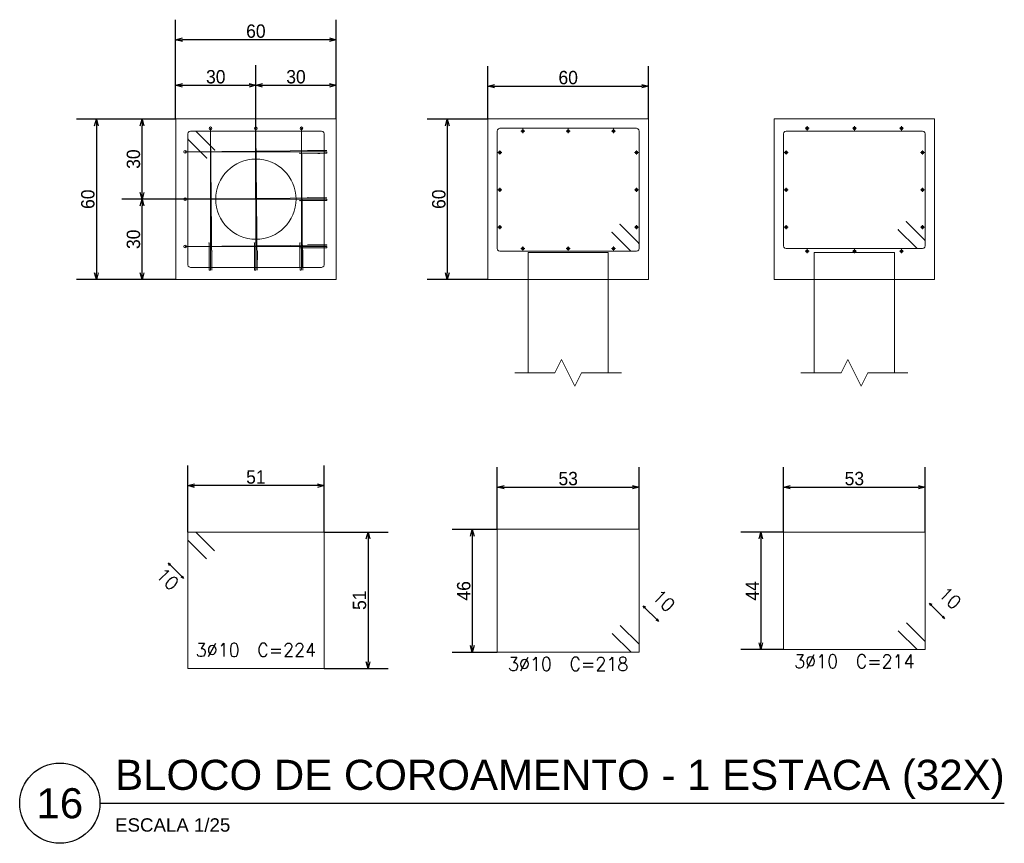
# Model space of a CAD drawing. Header units: millimetres. Extents: x -80 to 444, y 0 to 170.
# Tile 3 of 133: x 28 to 43, y 18 to 30. Entities that reach past the tile are written whole.
import ezdxf
from ezdxf.enums import TextEntityAlignment as Align

# ---------------------------------------------------------------- set-up
doc = ezdxf.new("R2010")
doc.units = ezdxf.units.MM
doc.layers.add('FUN_DES_ARMADURAS', color=4, linetype='Continuous', lineweight=0)
doc.layers.add('FUN_GEOMETRIA', color=2, linetype='Continuous', lineweight=0)
doc.layers.add('FUN_TXT_ARMADURAS', color=3, linetype='Continuous')
doc.styles.add('CYPETXT', font='romans', dxfattribs={"height": 0.2})
doc.styles.add('GULIM', font='txt')
doc.styles.get("Standard").update_dxf_attribs({"font": 'arial.ttf'})
doc.dimstyles.new('GULIM-25', dxfattribs={"dimtxt": 0.2, "dimasz": 0.1, "dimexe": 0.3, "dimexo": 0, "dimgap": 0.025, "dimtad": 1, "dimdec": 1, "dimlfac": 25, "dimzin": 12, "dimdsep": 46, "dimtxsty": 'GULIM', "dimblk": 'OPEN30', "dimcen": 0, "dimclrd": 152, "dimclre": 152, "dimclrt": 152, "dimaunit": 1, "dimadec": 0, "dimazin": 0, "dimtfac": 1.875, "dimtdec": 1, "dimtmove": 2, "dimatfit": 3, "dimldrblk": 'OPEN30', "dimfxl": 0, "dimtolj": 1, "dimtzin": 12, "dimlwd": -1, "dimarcsym": 0})

# ---------------------------------------------------------------- blocks, each defined once
blk = doc.blocks.new('_Open30')
at = {"color": 0, "linetype": 'ByBlock', "lineweight": -2}
for p, q in [((-1, 0.27), (0, 0)), ((0, 0), (-1, -0.27)), ((0, 0), (-1, 0))]:
    blk.add_line(p, q, dxfattribs=at)
blk = doc.blocks.new('*D19')
at = {"color": 152, "lineweight": -2, "transparency": 16777216}
for p, q in [((35.412, 28.465), (34.504, 28.465)), ((35.412, 26.065), (34.504, 26.065))]:
    blk.add_line(p, q, dxfattribs=at)
at = {"color": 152, "transparency": 16777216}
blk.add_line((34.804, 28.365), (34.804, 26.165), dxfattribs=at)
at = {"layer": 'Defpoints', "color": 0, "transparency": 16777216}
for p in [(35.412, 28.465), (34.804, 26.065), (35.412, 26.065)]:
    blk.add_point(p, dxfattribs=at)
at = {"color": 152, "transparency": 16777216, "xscale": 0.1, "yscale": 0.1, "zscale": 0.1}
for p, rotation in [((34.804, 28.465), 90), ((34.804, 26.065), 270)]:
    blk.add_blockref('_Open30', p, dxfattribs=dict(at, rotation=rotation))
at = {"color": 152, "transparency": 16777216, "insert": (34.677, 27.265), "char_height": 0.2, "attachment_point": 5, "rotation": 90, "style": 'GULIM'}
blk.add_mtext('\\A1;60', dxfattribs=at)
blk = doc.blocks.new('*D20')
at = {"color": 152, "lineweight": -2, "transparency": 16777216}
for p, q in [((35.412, 28.465), (35.412, 29.256)), ((37.812, 28.465), (37.812, 29.256))]:
    blk.add_line(p, q, dxfattribs=at)
at = {"color": 152, "transparency": 16777216}
blk.add_line((35.512, 28.956), (37.712, 28.956), dxfattribs=at)
at = {"layer": 'Defpoints', "color": 0, "transparency": 16777216}
for p in [(37.812, 28.956), (35.412, 28.465), (37.812, 28.465)]:
    blk.add_point(p, dxfattribs=at)
at = {"color": 152, "transparency": 16777216, "xscale": 0.1, "yscale": 0.1, "zscale": 0.1, "rotation": 180}
blk.add_blockref('_Open30', (35.412, 28.956), dxfattribs=at)
at = {"color": 152, "transparency": 16777216, "xscale": 0.1, "yscale": 0.1, "zscale": 0.1}
blk.add_blockref('_Open30', (37.812, 28.956), dxfattribs=at)
at = {"color": 152, "transparency": 16777216, "insert": (36.612, 29.084), "char_height": 0.2, "attachment_point": 5, "style": 'GULIM'}
blk.add_mtext('\\A1;60', dxfattribs=at)
blk = doc.blocks.new('*D21')
at = {"color": 152, "lineweight": -2, "transparency": 16777216}
for p, q in [((35.552, 22.325), (35.552, 23.256)), ((37.672, 22.325), (37.672, 23.256))]:
    blk.add_line(p, q, dxfattribs=at)
at = {"color": 152, "transparency": 16777216}
blk.add_line((35.652, 22.956), (37.572, 22.956), dxfattribs=at)
at = {"layer": 'Defpoints', "color": 0, "transparency": 16777216}
for p in [(37.672, 22.956), (35.552, 22.325), (37.672, 22.325)]:
    blk.add_point(p, dxfattribs=at)
at = {"color": 152, "transparency": 16777216, "xscale": 0.1, "yscale": 0.1, "zscale": 0.1, "rotation": 180}
blk.add_blockref('_Open30', (35.552, 22.956), dxfattribs=at)
at = {"color": 152, "transparency": 16777216, "xscale": 0.1, "yscale": 0.1, "zscale": 0.1}
blk.add_blockref('_Open30', (37.672, 22.956), dxfattribs=at)
at = {"color": 152, "transparency": 16777216, "insert": (36.612, 23.084), "char_height": 0.2, "attachment_point": 5, "style": 'GULIM'}
blk.add_mtext('\\A1;53', dxfattribs=at)
blk = doc.blocks.new('*D22')
at = {"color": 152, "lineweight": -2, "transparency": 16777216}
for p, q in [((35.552, 22.325), (34.878, 22.325)), ((35.552, 20.485), (34.878, 20.485))]:
    blk.add_line(p, q, dxfattribs=at)
at = {"color": 152, "transparency": 16777216}
blk.add_line((35.178, 22.225), (35.178, 20.585), dxfattribs=at)
at = {"layer": 'Defpoints', "color": 0, "transparency": 16777216}
for p in [(35.552, 22.325), (35.178, 20.485), (35.552, 20.485)]:
    blk.add_point(p, dxfattribs=at)
at = {"color": 152, "transparency": 16777216, "xscale": 0.1, "yscale": 0.1, "zscale": 0.1}
for p, rotation in [((35.178, 22.325), 90), ((35.178, 20.485), 270)]:
    blk.add_blockref('_Open30', p, dxfattribs=dict(at, rotation=rotation))
at = {"color": 152, "transparency": 16777216, "insert": (35.05, 21.405), "char_height": 0.2, "attachment_point": 5, "rotation": 90, "style": 'GULIM'}
blk.add_mtext('\\A1;46', dxfattribs=at)
blk = doc.blocks.new('*D23')
at = {"color": 152, "lineweight": -2, "transparency": 16777216}
for p, q in [((39.833, 22.285), (39.194, 22.285)), ((39.833, 20.525), (39.194, 20.525))]:
    blk.add_line(p, q, dxfattribs=at)
at = {"color": 152, "transparency": 16777216}
blk.add_line((39.494, 22.185), (39.494, 20.625), dxfattribs=at)
at = {"layer": 'Defpoints', "color": 0, "transparency": 16777216}
for p in [(39.833, 22.285), (39.494, 20.525), (39.833, 20.525)]:
    blk.add_point(p, dxfattribs=at)
at = {"color": 152, "transparency": 16777216, "xscale": 0.1, "yscale": 0.1, "zscale": 0.1}
for p, rotation in [((39.494, 22.285), 90), ((39.494, 20.525), 270)]:
    blk.add_blockref('_Open30', p, dxfattribs=dict(at, rotation=rotation))
at = {"color": 152, "transparency": 16777216, "insert": (39.367, 21.405), "char_height": 0.2, "attachment_point": 5, "rotation": 90, "style": 'GULIM'}
blk.add_mtext('\\A1;44', dxfattribs=at)
blk = doc.blocks.new('*D24')
at = {"color": 152, "lineweight": -2, "transparency": 16777216}
for p, q in [((39.833, 22.285), (39.833, 23.256)), ((41.953, 22.285), (41.953, 23.256))]:
    blk.add_line(p, q, dxfattribs=at)
at = {"color": 152, "transparency": 16777216}
blk.add_line((39.933, 22.956), (41.853, 22.956), dxfattribs=at)
at = {"layer": 'Defpoints', "color": 0, "transparency": 16777216}
for p in [(41.953, 22.956), (39.833, 22.285), (41.953, 22.285)]:
    blk.add_point(p, dxfattribs=at)
at = {"color": 152, "transparency": 16777216, "xscale": 0.1, "yscale": 0.1, "zscale": 0.1, "rotation": 180}
blk.add_blockref('_Open30', (39.833, 22.956), dxfattribs=at)
at = {"color": 152, "transparency": 16777216, "xscale": 0.1, "yscale": 0.1, "zscale": 0.1}
blk.add_blockref('_Open30', (41.953, 22.956), dxfattribs=at)
at = {"color": 152, "transparency": 16777216, "insert": (40.893, 23.084), "char_height": 0.2, "attachment_point": 5, "style": 'GULIM'}
blk.add_mtext('\\A1;53', dxfattribs=at)
blk = doc.blocks.new('*D25')
at = {"color": 152, "lineweight": -2, "transparency": 16777216}
for p, q in [((30.92, 22.285), (30.92, 23.279)), ((32.96, 22.285), (32.96, 23.279))]:
    blk.add_line(p, q, dxfattribs=at)
at = {"color": 152, "transparency": 16777216}
blk.add_line((32.86, 22.979), (31.02, 22.979), dxfattribs=at)
at = {"layer": 'Defpoints', "color": 0, "transparency": 16777216}
for p in [(30.92, 22.979), (30.92, 22.285), (32.96, 22.285)]:
    blk.add_point(p, dxfattribs=at)
at = {"color": 152, "transparency": 16777216, "xscale": 0.1, "yscale": 0.1, "zscale": 0.1, "rotation": 180}
blk.add_blockref('_Open30', (30.92, 22.979), dxfattribs=at)
at = {"color": 152, "transparency": 16777216, "xscale": 0.1, "yscale": 0.1, "zscale": 0.1}
blk.add_blockref('_Open30', (32.96, 22.979), dxfattribs=at)
at = {"color": 152, "transparency": 16777216, "insert": (31.94, 23.107), "char_height": 0.2, "attachment_point": 5, "style": 'GULIM'}
blk.add_mtext('\\A1;51', dxfattribs=at)
blk = doc.blocks.new('*D26')
at = {"color": 152, "lineweight": -2, "transparency": 16777216}
for p, q in [((32.96, 22.285), (33.919, 22.285)), ((32.96, 20.245), (33.919, 20.245))]:
    blk.add_line(p, q, dxfattribs=at)
at = {"color": 152, "transparency": 16777216}
blk.add_line((33.619, 22.185), (33.619, 20.345), dxfattribs=at)
at = {"layer": 'Defpoints', "color": 0, "transparency": 16777216}
for p in [(32.96, 22.285), (32.96, 20.245), (33.619, 20.245)]:
    blk.add_point(p, dxfattribs=at)
at = {"color": 152, "transparency": 16777216, "xscale": 0.1, "yscale": 0.1, "zscale": 0.1}
for p, rotation in [((33.619, 22.285), 90), ((33.619, 20.245), 270)]:
    blk.add_blockref('_Open30', p, dxfattribs=dict(at, rotation=rotation))
at = {"color": 152, "transparency": 16777216, "insert": (33.491, 21.265), "char_height": 0.2, "attachment_point": 5, "rotation": 90, "style": 'GULIM'}
blk.add_mtext('\\A1;51', dxfattribs=at)
blk = doc.blocks.new('*D27')
at = {"color": 152, "lineweight": -2, "transparency": 16777216}
for p, q in [((30.74, 28.465), (30.74, 29.269)), ((31.94, 27.265), (31.94, 29.269))]:
    blk.add_line(p, q, dxfattribs=at)
at = {"color": 152, "transparency": 16777216}
blk.add_line((30.84, 28.969), (31.84, 28.969), dxfattribs=at)
at = {"layer": 'Defpoints', "color": 0, "transparency": 16777216}
for p in [(31.94, 28.969), (30.74, 28.465), (31.94, 27.265)]:
    blk.add_point(p, dxfattribs=at)
at = {"color": 152, "transparency": 16777216, "xscale": 0.1, "yscale": 0.1, "zscale": 0.1, "rotation": 180}
blk.add_blockref('_Open30', (30.74, 28.969), dxfattribs=at)
at = {"color": 152, "transparency": 16777216, "xscale": 0.1, "yscale": 0.1, "zscale": 0.1}
blk.add_blockref('_Open30', (31.94, 28.969), dxfattribs=at)
at = {"color": 152, "transparency": 16777216, "insert": (31.34, 29.096), "char_height": 0.2, "attachment_point": 5, "style": 'GULIM'}
blk.add_mtext('\\A1;30', dxfattribs=at)
blk = doc.blocks.new('*D28')
at = {"color": 152, "lineweight": -2, "transparency": 16777216}
for p, q in [((31.94, 27.265), (31.94, 29.269)), ((33.14, 28.465), (33.14, 29.269))]:
    blk.add_line(p, q, dxfattribs=at)
at = {"color": 152, "transparency": 16777216}
blk.add_line((32.04, 28.969), (33.04, 28.969), dxfattribs=at)
at = {"layer": 'Defpoints', "color": 0, "transparency": 16777216}
for p in [(33.14, 28.969), (33.14, 28.465), (31.94, 27.265)]:
    blk.add_point(p, dxfattribs=at)
at = {"color": 152, "transparency": 16777216, "xscale": 0.1, "yscale": 0.1, "zscale": 0.1, "rotation": 180}
blk.add_blockref('_Open30', (31.94, 28.969), dxfattribs=at)
at = {"color": 152, "transparency": 16777216, "xscale": 0.1, "yscale": 0.1, "zscale": 0.1}
blk.add_blockref('_Open30', (33.14, 28.969), dxfattribs=at)
at = {"color": 152, "transparency": 16777216, "insert": (32.54, 29.096), "char_height": 0.2, "attachment_point": 5, "style": 'GULIM'}
blk.add_mtext('\\A1;30', dxfattribs=at)
blk = doc.blocks.new('*D29')
at = {"color": 152, "lineweight": -2, "transparency": 16777216}
for p, q in [((30.74, 28.465), (30.74, 29.951)), ((33.14, 28.465), (33.14, 29.951))]:
    blk.add_line(p, q, dxfattribs=at)
at = {"color": 152, "transparency": 16777216}
blk.add_line((33.04, 29.651), (30.84, 29.651), dxfattribs=at)
at = {"layer": 'Defpoints', "color": 0, "transparency": 16777216}
for p in [(30.74, 29.651), (30.74, 28.465), (33.14, 28.465)]:
    blk.add_point(p, dxfattribs=at)
at = {"color": 152, "transparency": 16777216, "xscale": 0.1, "yscale": 0.1, "zscale": 0.1, "rotation": 180}
blk.add_blockref('_Open30', (30.74, 29.651), dxfattribs=at)
at = {"color": 152, "transparency": 16777216, "xscale": 0.1, "yscale": 0.1, "zscale": 0.1}
blk.add_blockref('_Open30', (33.14, 29.651), dxfattribs=at)
at = {"color": 152, "transparency": 16777216, "insert": (31.94, 29.779), "char_height": 0.2, "attachment_point": 5, "style": 'GULIM'}
blk.add_mtext('\\A1;60', dxfattribs=at)
blk = doc.blocks.new('*D30')
at = {"color": 152, "lineweight": -2, "transparency": 16777216}
for p, q in [((31.94, 27.265), (29.937, 27.265)), ((30.74, 26.065), (29.937, 26.065))]:
    blk.add_line(p, q, dxfattribs=at)
at = {"color": 152, "transparency": 16777216}
blk.add_line((30.237, 26.165), (30.237, 27.165), dxfattribs=at)
at = {"layer": 'Defpoints', "color": 0, "transparency": 16777216}
for p in [(30.237, 27.265), (31.94, 27.265), (30.74, 26.065)]:
    blk.add_point(p, dxfattribs=at)
at = {"color": 152, "transparency": 16777216, "xscale": 0.1, "yscale": 0.1, "zscale": 0.1}
for p, rotation in [((30.237, 27.265), 90), ((30.237, 26.065), 270)]:
    blk.add_blockref('_Open30', p, dxfattribs=dict(at, rotation=rotation))
at = {"color": 152, "transparency": 16777216, "insert": (30.109, 26.665), "char_height": 0.2, "attachment_point": 5, "rotation": 90, "style": 'GULIM'}
blk.add_mtext('\\A1;30', dxfattribs=at)
blk = doc.blocks.new('*D31')
at = {"color": 152, "lineweight": -2, "transparency": 16777216}
for p, q in [((30.74, 28.465), (29.937, 28.465)), ((31.94, 27.265), (29.937, 27.265))]:
    blk.add_line(p, q, dxfattribs=at)
at = {"color": 152, "transparency": 16777216}
blk.add_line((30.237, 27.365), (30.237, 28.365), dxfattribs=at)
at = {"layer": 'Defpoints', "color": 0, "transparency": 16777216}
for p in [(30.237, 28.465), (30.74, 28.465), (31.94, 27.265)]:
    blk.add_point(p, dxfattribs=at)
at = {"color": 152, "transparency": 16777216, "xscale": 0.1, "yscale": 0.1, "zscale": 0.1}
for p, rotation in [((30.237, 28.465), 90), ((30.237, 27.265), 270)]:
    blk.add_blockref('_Open30', p, dxfattribs=dict(at, rotation=rotation))
at = {"color": 152, "transparency": 16777216, "insert": (30.109, 27.865), "char_height": 0.2, "attachment_point": 5, "rotation": 90, "style": 'GULIM'}
blk.add_mtext('\\A1;30', dxfattribs=at)
blk = doc.blocks.new('*D32')
at = {"color": 152, "lineweight": -2, "transparency": 16777216}
for p, q in [((30.74, 28.465), (29.255, 28.465)), ((30.74, 26.065), (29.255, 26.065))]:
    blk.add_line(p, q, dxfattribs=at)
at = {"color": 152, "transparency": 16777216}
blk.add_line((29.555, 28.365), (29.555, 26.165), dxfattribs=at)
at = {"layer": 'Defpoints', "color": 0, "transparency": 16777216}
for p in [(30.74, 28.465), (29.555, 26.065), (30.74, 26.065)]:
    blk.add_point(p, dxfattribs=at)
at = {"color": 152, "transparency": 16777216, "xscale": 0.1, "yscale": 0.1, "zscale": 0.1}
for p, rotation in [((29.555, 28.465), 90), ((29.555, 26.065), 270)]:
    blk.add_blockref('_Open30', p, dxfattribs=dict(at, rotation=rotation))
at = {"color": 152, "transparency": 16777216, "insert": (29.427, 27.265), "char_height": 0.2, "attachment_point": 5, "rotation": 90, "style": 'GULIM'}
blk.add_mtext('\\A1;60', dxfattribs=at)

msp = doc.modelspace()

# ---------------------------------------------------------------- hatches: boundary and pattern name
at = {"layer": 'FUN_DES_ARMADURAS'}
h = msp.add_hatch(color=256, dxfattribs=at)
edge = h.paths.add_edge_path()
edge.add_arc((31.3231, 28.0026), 0.0032, 0, 360)
h = msp.add_hatch(color=256, dxfattribs=at)
edge = h.paths.add_edge_path()
edge.add_arc((32.7174, 27.9939), 0.0032, 0, 360)
h = msp.add_hatch(color=256, dxfattribs=at)
edge = h.paths.add_edge_path()
edge.add_arc((31.2031, 27.8826), 0.0032, 0, 360)
h = msp.add_hatch(color=256, dxfattribs=at)
edge = h.paths.add_edge_path()
edge.add_arc((32.5975, 27.9514), 0.0032, 0, 360)
h = msp.add_hatch(color=256, dxfattribs=at)
edge = h.paths.add_edge_path()
edge.add_arc((32.7174, 27.2872), 0.0032, 0, 360)
h = msp.add_hatch(color=256, dxfattribs=at)
edge = h.paths.add_edge_path()
edge.add_arc((32.5975, 27.2448), 0.0032, 0, 360)
h = msp.add_hatch(color=256, dxfattribs=at)
edge = h.paths.add_edge_path()
edge.add_arc((37.3888, 26.8883), 0.0032, 0, 360)
h = msp.add_hatch(color=256, dxfattribs=at)
edge = h.paths.add_edge_path()
edge.add_arc((41.5505, 26.8083), 0.0032, 0, 360)
h = msp.add_hatch(color=256, dxfattribs=at)
edge = h.paths.add_edge_path()
edge.add_arc((41.6705, 26.9283), 0.0032, 0, 360)
h = msp.add_hatch(color=256, dxfattribs=at)
edge = h.paths.add_edge_path()
edge.add_arc((37.2688, 26.7683), 0.0032, 0, 360)
h = msp.add_hatch(color=256, dxfattribs=at)
edge = h.paths.add_edge_path()
edge.add_arc((31.2397, 26.6083), 0.0032, 0, 360)
h = msp.add_hatch(color=256, dxfattribs=at)
edge = h.paths.add_edge_path()
edge.add_arc((31.9197, 26.6083), 0.0032, 0, 360)
h = msp.add_hatch(color=256, dxfattribs=at)
edge = h.paths.add_edge_path()
edge.add_arc((32.5975, 26.5381), 0.0032, 0, 360)
h = msp.add_hatch(color=256, dxfattribs=at)
edge = h.paths.add_edge_path()
edge.add_arc((32.5997, 26.6083), 0.0032, 0, 360)
h = msp.add_hatch(color=256, dxfattribs=at)
edge = h.paths.add_edge_path()
edge.add_arc((32.7174, 26.5805), 0.0032, 0, 360)
h = msp.add_hatch(color=256, dxfattribs=at)
edge = h.paths.add_edge_path()
edge.add_arc((31.2822, 26.4883), 0.0032, 0, 360)
h = msp.add_hatch(color=256, dxfattribs=at)
edge = h.paths.add_edge_path()
edge.add_arc((31.9622, 26.4883), 0.0032, 0, 360)
h = msp.add_hatch(color=256, dxfattribs=at)
edge = h.paths.add_edge_path()
edge.add_arc((32.6422, 26.4883), 0.0032, 0, 360)

# ---------------------------------------------------------------- linework, layer by layer
at = {"color": 2}
msp.add_line((29.607, 18.2275), (43.1359, 18.2275), dxfattribs=at)
msp.add_circle((29.007, 18.2275), 0.6, dxfattribs=at)
at = {"layer": 'FUN_DES_ARMADURAS'}
for p, q in [((35.9017, 28.2855), (35.9617, 28.2855)), ((35.9317, 28.2555), (35.9317, 28.3155)), ((36.5817, 28.2855), (36.6417, 28.2855)), ((36.6117, 28.2555), (36.6117, 28.3155)), ((37.2617, 28.2855), (37.3217, 28.2855)), ((37.2917, 28.2555), (37.2917, 28.3155)), ((40.1567, 28.3255), (40.2167, 28.3255)), ((40.1867, 28.2955), (40.1867, 28.3555)), ((40.8634, 28.3255), (40.9234, 28.3255)), ((40.8934, 28.2955), (40.8934, 28.3555)), ((41.5701, 28.3255), (41.6301, 28.3255)), ((41.6001, 28.2955), (41.6001, 28.3555)), ((35.5917, 27.9355), (35.5917, 27.9955)), ((37.6317, 27.9355), (37.6317, 27.9955)), ((39.8734, 27.9355), (39.8734, 27.9955)), ((41.9134, 27.9355), (41.9134, 27.9955)), ((35.5617, 27.9655), (35.6217, 27.9655)), ((37.6017, 27.9655), (37.6617, 27.9655)), ((39.8434, 27.9655), (39.9034, 27.9655)), ((41.8834, 27.9655), (41.9434, 27.9655)), ((35.5617, 27.4055), (35.6217, 27.4055)), ((35.5917, 27.3755), (35.5917, 27.4355)), ((37.6017, 27.4055), (37.6617, 27.4055)), ((37.6317, 27.3755), (37.6317, 27.4355)), ((39.8434, 27.4055), (39.9034, 27.4055)), ((39.8734, 27.3755), (39.8734, 27.4355)), ((41.8834, 27.4055), (41.9434, 27.4055)), ((41.9134, 27.3755), (41.9134, 27.4355)), ((35.5617, 26.8455), (35.6217, 26.8455)), ((35.5917, 26.8155), (35.5917, 26.8755)), ((37.6017, 26.8455), (37.6617, 26.8455)), ((37.6317, 26.8155), (37.6317, 26.8755)), ((39.8434, 26.8455), (39.9034, 26.8455)), ((39.8734, 26.8155), (39.8734, 26.8755)), ((41.8834, 26.8455), (41.9434, 26.8455)), ((41.9134, 26.8155), (41.9134, 26.8755)), ((35.9017, 26.5255), (35.9617, 26.5255)), ((35.9317, 26.4955), (35.9317, 26.5555)), ((36.5817, 26.5255), (36.6417, 26.5255)), ((36.6117, 26.4955), (36.6117, 26.5555)), ((37.2617, 26.5255), (37.3217, 26.5255)), ((37.2917, 26.4955), (37.2917, 26.5555)), ((40.1867, 26.4555), (40.1867, 26.5155)), ((40.8934, 26.4555), (40.8934, 26.5155)), ((41.6001, 26.4555), (41.6001, 26.5155)), ((40.1567, 26.4855), (40.2167, 26.4855)), ((40.8634, 26.4855), (40.9234, 26.4855)), ((41.5701, 26.4855), (41.6301, 26.4855))]:
    msp.add_line(p, q, dxfattribs=at)
for points in [[(31.2031, 27.8826), (30.932, 28.1538), (30.9233, 28.1668), (30.9203, 28.1821), (30.9203, 28.2455), (30.9256, 28.2655), (30.9403, 28.2801), (30.9603, 28.2855), (32.9203, 28.2855), (32.9403, 28.2801), (32.9549, 28.2655), (32.9603, 28.2455), (32.9603, 26.2855), (32.9549, 26.2655), (32.9403, 26.2508), (32.9203, 26.2455), (30.9603, 26.2455), (30.9403, 26.2508), (30.9256, 26.2655), (30.9203, 26.2855), (30.9203, 28.2455), (30.9256, 28.2655), (30.9403, 28.2801), (30.9603, 28.2855), (31.0237, 28.2855), (31.039, 28.2824), (31.052, 28.2738), (31.3231, 28.0026)], [(31.2822, 26.4883), (31.2817, 26.2172), (31.2816, 26.2085), (31.2815, 26.2055), (31.2807, 26.2055), (31.2805, 26.2108), (31.2802, 26.2255), (31.2799, 26.2455), (31.2607, 28.2855), (31.2605, 28.3055), (31.2603, 28.3201), (31.2603, 28.3255), (31.2603, 28.3201), (31.2603, 28.3055), (31.2603, 28.2855), (31.2603, 26.2455), (31.2602, 26.2255), (31.2601, 26.2108), (31.2598, 26.2055), (31.2407, 26.2055), (31.2405, 26.2108), (31.2402, 26.2255), (31.2399, 26.2455), (31.2393, 26.3089), (31.2392, 26.3242), (31.2392, 26.3372), (31.2397, 26.6083)], [(31.9622, 26.4883), (31.9617, 26.2172), (31.9616, 26.2085), (31.9615, 26.2055), (31.9607, 26.2055), (31.9605, 26.2108), (31.9602, 26.2255), (31.9599, 26.2455), (31.9407, 28.2855), (31.9405, 28.3055), (31.9403, 28.3201), (31.9403, 28.3255), (31.9403, 28.3201), (31.9403, 28.3055), (31.9403, 28.2855), (31.9403, 26.2455), (31.9402, 26.2255), (31.9401, 26.2108), (31.9398, 26.2055), (31.9207, 26.2055), (31.9205, 26.2108), (31.9202, 26.2255), (31.9199, 26.2455), (31.9193, 26.3089), (31.9192, 26.3242), (31.9192, 26.3372), (31.9197, 26.6083)], [(32.6422, 26.4883), (32.6417, 26.2172), (32.6416, 26.2085), (32.6415, 26.2055), (32.6407, 26.2055), (32.6405, 26.2108), (32.6402, 26.2255), (32.6399, 26.2455), (32.6207, 28.2855), (32.6205, 28.3055), (32.6203, 28.3201), (32.6203, 28.3255), (32.6203, 28.3201), (32.6203, 28.3055), (32.6203, 28.2855), (32.6203, 26.2455), (32.6202, 26.2255), (32.6201, 26.2108), (32.6198, 26.2055), (32.6007, 26.2055), (32.6005, 26.2108), (32.6002, 26.2255), (32.5999, 26.2455), (32.5993, 26.3089), (32.5992, 26.3242), (32.5992, 26.3372), (32.5997, 26.6083)], [(37.3888, 26.8883), (37.66, 26.6172), (37.6686, 26.6042), (37.6717, 26.5889), (37.6717, 26.5255), (37.6663, 26.5055), (37.6517, 26.4908), (37.6317, 26.4855), (35.5917, 26.4855), (35.5717, 26.4908), (35.557, 26.5055), (35.5517, 26.5255), (35.5517, 28.2855), (35.557, 28.3055), (35.5717, 28.3201), (35.5917, 28.3255), (37.6317, 28.3255), (37.6517, 28.3201), (37.6663, 28.3055), (37.6717, 28.2855), (37.6717, 26.5255), (37.6663, 26.5055), (37.6517, 26.4908), (37.6317, 26.4855), (37.5683, 26.4855), (37.5529, 26.4885), (37.54, 26.4972), (37.2688, 26.7683)], [(41.6705, 26.9283), (41.9417, 26.6572), (41.9503, 26.6442), (41.9534, 26.6289), (41.9534, 26.5655), (41.948, 26.5455), (41.9334, 26.5308), (41.9134, 26.5255), (39.8734, 26.5255), (39.8534, 26.5308), (39.8387, 26.5455), (39.8334, 26.5655), (39.8334, 28.2455), (39.8387, 28.2655), (39.8534, 28.2801), (39.8734, 28.2855), (41.9134, 28.2855), (41.9334, 28.2801), (41.948, 28.2655), (41.9534, 28.2455), (41.9534, 26.5655), (41.948, 26.5455), (41.9334, 26.5308), (41.9134, 26.5255), (41.85, 26.5255), (41.8347, 26.5285), (41.8217, 26.5372), (41.5505, 26.8083)], [(32.7174, 27.9939), (32.9886, 27.9935), (32.9972, 27.9934), (33.0003, 27.9933), (33.0003, 27.9926), (32.9949, 27.9923), (32.9803, 27.992), (32.9603, 27.9918), (30.9203, 27.9725), (30.9003, 27.9723), (30.8856, 27.9722), (30.8803, 27.9722), (30.8856, 27.9722), (30.9003, 27.9722), (30.9203, 27.9722), (32.9603, 27.9722), (32.9803, 27.9721), (32.9949, 27.9719), (33.0003, 27.9717), (33.0003, 27.9526), (32.9949, 27.9523), (32.9803, 27.952), (32.9603, 27.9518), (32.8969, 27.9512), (32.8816, 27.9511), (32.8686, 27.951), (32.5975, 27.9514)], [(32.7174, 27.2872), (32.9886, 27.2868), (32.9972, 27.2867), (33.0003, 27.2866), (33.0003, 27.2859), (32.9949, 27.2857), (32.9803, 27.2854), (32.9603, 27.2851), (30.9203, 27.2659), (30.9003, 27.2657), (30.8856, 27.2655), (30.8803, 27.2655), (30.8856, 27.2655), (30.9003, 27.2655), (30.9203, 27.2655), (32.9603, 27.2655), (32.9803, 27.2654), (32.9949, 27.2653), (33.0003, 27.2651), (33.0003, 27.2459), (32.9949, 27.2457), (32.9803, 27.2454), (32.9603, 27.2451), (32.8969, 27.2445), (32.8816, 27.2444), (32.8686, 27.2444), (32.5975, 27.2448)], [(32.7174, 26.5805), (32.9886, 26.5801), (32.9972, 26.5801), (33.0003, 26.5799), (33.0003, 26.5793), (32.9949, 26.579), (32.9803, 26.5787), (32.9603, 26.5784), (30.9203, 26.5592), (30.9003, 26.559), (30.8856, 26.5589), (30.8803, 26.5588), (30.8856, 26.5588), (30.9003, 26.5588), (30.9203, 26.5588), (32.9603, 26.5588), (32.9803, 26.5588), (32.9949, 26.5586), (33.0003, 26.5584), (33.0003, 26.5393), (32.9949, 26.539), (32.9803, 26.5387), (32.9603, 26.5384), (32.8969, 26.5378), (32.8816, 26.5377), (32.8686, 26.5377), (32.5975, 26.5381)], [(31.2031, 21.8826), (30.9203, 22.1655), (30.9203, 22.2855), (32.9603, 22.2855), (32.9603, 20.2455), (30.9203, 20.2455), (30.9203, 22.2855), (31.0403, 22.2855), (31.3231, 22.0026)], [(37.3888, 20.8883), (37.6717, 20.6055), (37.6717, 20.4855), (35.5517, 20.4855), (35.5517, 22.3255), (37.6717, 22.3255), (37.6717, 20.4855), (37.5517, 20.4855), (37.2688, 20.7683)], [(41.6705, 20.9283), (41.9534, 20.6455), (41.9534, 20.5255), (39.8334, 20.5255), (39.8334, 22.2855), (41.9534, 22.2855), (41.9534, 20.5255), (41.8334, 20.5255), (41.5505, 20.8083)]]:
    msp.add_lwpolyline(points, dxfattribs=at)
for centre, radius in [((31.2603, 28.3255), 0.02), ((31.9403, 28.3255), 0.02), ((32.6203, 28.3255), 0.02), ((35.9317, 28.2855), 0.02), ((36.6117, 28.2855), 0.02), ((37.2917, 28.2855), 0.02), ((40.1867, 28.3255), 0.02), ((40.8934, 28.3255), 0.02), ((41.6001, 28.3255), 0.02), ((30.8803, 27.9722), 0.02), ((31.3231, 28.0026), 0.0032), ((32.7174, 27.9939), 0.0032), ((35.5917, 27.9655), 0.02), ((37.6317, 27.9655), 0.02), ((39.8734, 27.9655), 0.02), ((41.9134, 27.9655), 0.02), ((31.2031, 27.8826), 0.0032), ((32.5975, 27.9514), 0.0032), ((35.5917, 27.4055), 0.02), ((37.6317, 27.4055), 0.02), ((39.8734, 27.4055), 0.02), ((41.9134, 27.4055), 0.02), ((30.8803, 27.2655), 0.02), ((32.7174, 27.2872), 0.0032), ((32.5975, 27.2448), 0.0032), ((35.5917, 26.8455), 0.02), ((37.3888, 26.8883), 0.0032), ((37.6317, 26.8455), 0.02), ((39.8734, 26.8455), 0.02), ((41.5505, 26.8083), 0.0032), ((41.6705, 26.9283), 0.0032), ((41.9134, 26.8455), 0.02), ((37.2688, 26.7683), 0.0032), ((30.8803, 26.5588), 0.02), ((31.2397, 26.6083), 0.0032), ((31.9197, 26.6083), 0.0032), ((32.5975, 26.5381), 0.0032), ((32.5997, 26.6083), 0.0032), ((32.7174, 26.5805), 0.0032), ((35.9317, 26.5255), 0.02), ((36.6117, 26.5255), 0.02), ((37.2917, 26.5255), 0.02), ((31.2822, 26.4883), 0.0032), ((31.9622, 26.4883), 0.0032), ((32.6422, 26.4883), 0.0032), ((40.1867, 26.4855), 0.02), ((40.8934, 26.4855), 0.02), ((41.6001, 26.4855), 0.02)]:
    msp.add_circle(centre, radius, dxfattribs=at)
at = {"layer": 'FUN_GEOMETRIA'}
for p, q in [((35.4117, 28.4655), (37.8117, 28.4655)), ((35.4117, 28.4655), (35.4117, 26.0655)), ((37.8117, 26.0655), (37.8117, 28.4655)), ((39.6934, 28.4655), (42.0934, 28.4655)), ((39.6934, 26.0655), (39.6934, 28.4655)), ((42.0934, 26.0655), (42.0934, 28.4655)), ((36.0117, 26.4655), (37.2117, 26.4655)), ((36.0117, 24.6655), (36.0117, 26.4655)), ((37.2117, 24.6655), (37.2117, 26.4655)), ((41.4934, 26.4655), (40.2934, 26.4655)), ((40.2934, 24.6655), (40.2934, 26.4655)), ((41.4934, 24.6655), (41.4934, 26.4655)), ((37.8117, 26.0655), (35.4117, 26.0655)), ((42.0934, 26.0655), (39.6934, 26.0655))]:
    msp.add_line(p, q, dxfattribs=at)
msp.add_lwpolyline([(30.7403, 26.0655), (33.1403, 26.0655), (33.1403, 28.4655), (30.7403, 28.4655), (30.7403, 26.0655)], close=True, dxfattribs=at)
for points in [[(35.8117, 24.6655), (36.4117, 24.6655), (36.5117, 24.8655), (36.7117, 24.4655), (36.8117, 24.6655), (37.4117, 24.6655)], [(41.6934, 24.6655), (41.0934, 24.6655), (40.9934, 24.4655), (40.7934, 24.8655), (40.6934, 24.6655), (40.0934, 24.6655)]]:
    msp.add_lwpolyline(points, dxfattribs=at)
msp.add_circle((31.9403, 27.2655), 0.6, dxfattribs=at)
at = {"layer": 'FUN_TXT_ARMADURAS'}
for p, q in [((30.6501, 21.7816), (30.6307, 21.8187)), ((30.6678, 21.7993), (30.6307, 21.8187)), ((30.8564, 21.593), (30.6307, 21.8187)), ((30.8192, 21.6125), (30.8564, 21.593)), ((30.8369, 21.6301), (30.8564, 21.593)), ((42.0368, 21.1808), (42.0173, 21.218)), ((42.0544, 21.1985), (42.0173, 21.218)), ((42.0173, 21.218), (42.243, 20.9922)), ((37.755, 21.1408), (37.7356, 21.178)), ((37.7727, 21.1585), (37.7356, 21.178)), ((37.7356, 21.178), (37.9613, 20.9522)), ((37.9242, 20.9717), (37.9613, 20.9522)), ((37.9419, 20.9894), (37.9613, 20.9522)), ((42.2059, 21.0117), (42.243, 20.9922)), ((42.2236, 21.0294), (42.243, 20.9922))]:
    msp.add_line(p, q, dxfattribs=at)

# ---------------------------------------------------------------- texts
at = {"color": 6}
msp.add_text('BLOCO DE COROAMENTO - 1 ESTACA (32X)', height=0.45, dxfattribs=at).set_placement((29.834, 18.4275))
msp.add_text('16', height=0.45, dxfattribs=at).set_placement((29.007, 18.2275), align=Align.MIDDLE)
at = {"color": 2}
msp.add_text('ESCALA 1/25', height=0.2, dxfattribs=at).set_placement((29.834, 17.8019))
at = {"layer": 'FUN_TXT_ARMADURAS', "style": 'CYPETXT', "width": 0.953514}
for p, p2 in [((30.4303, 21.6302), (30.6679, 21.3926)), ((37.8534, 21.3076), (38.091, 21.07)), ((42.1351, 21.3476), (42.3727, 21.11))]:
    msp.add_text('10', height=0.2, rotation=315, dxfattribs=at).set_placement(p, p2, align=Align.FIT)
at = {"layer": 'FUN_TXT_ARMADURAS', "style": 'CYPETXT'}
for s, width, p, p2 in [('3%%c10  C=224', 0.836283, (31.0403, 20.4205), (32.8403, 20.4205)), ('3%%c10  C=218', 0.84, (35.7117, 20.2105), (37.5117, 20.2105)), ('3%%c10  C=214', 0.836283, (39.9934, 20.2505), (41.7934, 20.2505))]:
    msp.add_text(s, height=0.2, dxfattribs=dict(at, width=width)).set_placement(p, p2, align=Align.FIT)

# ---------------------------------------------------------------- dimensions: what is measured, and where the dimension line sits
for base, p1, p2, picture, middle in [((30.7403, 29.6511), (33.1403, 28.4655), (30.7403, 28.4655), '*D29', (31.9403, 29.7786)), ((31.9403, 28.9688), (30.7403, 28.4655), (31.9403, 27.2655), '*D27', (31.3403, 29.0963)), ((33.1403, 28.9688), (31.9403, 27.2655), (33.1403, 28.4655), '*D28', (32.5403, 29.0963)), ((37.8117, 28.9563), (35.4117, 28.4655), (37.8117, 28.4655), '*D20', (36.6117, 29.0838)), ((30.9203, 22.9793), (32.9603, 22.2855), (30.9203, 22.2855), '*D25', (31.9403, 23.1071)), ((37.6717, 22.9563), (35.5517, 22.3255), (37.6717, 22.3255), '*D21', (36.6117, 23.0838)), ((41.9534, 22.9563), (39.8334, 22.2855), (41.9534, 22.2855), '*D24', (40.8934, 23.0838))]:
    dim = msp.add_linear_dim(base=base, p1=p1, p2=p2, dimstyle='GULIM-25')
    dim.commit()
    dim.dimension.update_dxf_attribs({"geometry": picture, "text_midpoint": middle})
for base, p1, p2, picture, middle in [((29.5547, 26.0655), (30.7403, 28.4655), (30.7403, 26.0655), '*D32', (29.4272, 27.2655)), ((30.237, 28.4655), (31.9403, 27.2655), (30.7403, 28.4655), '*D31', (30.1095, 27.8655)), ((34.8043, 26.0655), (35.4117, 28.4655), (35.4117, 26.0655), '*D19', (34.6767, 27.2655)), ((30.237, 27.2655), (30.7403, 26.0655), (31.9403, 27.2655), '*D30', (30.1095, 26.6655)), ((33.6191, 20.2455), (32.9603, 22.2855), (32.9603, 20.2455), '*D26', (33.4913, 21.2655)), ((35.1779, 20.4855), (35.5517, 22.3255), (35.5517, 20.4855), '*D22', (35.0502, 21.4055)), ((39.4945, 20.5255), (39.8334, 22.2855), (39.8334, 20.5255), '*D23', (39.3668, 21.4055))]:
    dim = msp.add_linear_dim(base=base, p1=p1, p2=p2, angle=90, dimstyle='GULIM-25')
    dim.commit()
    dim.dimension.update_dxf_attribs({"geometry": picture, "text_midpoint": middle})

doc.saveas('drawing.dxf')
